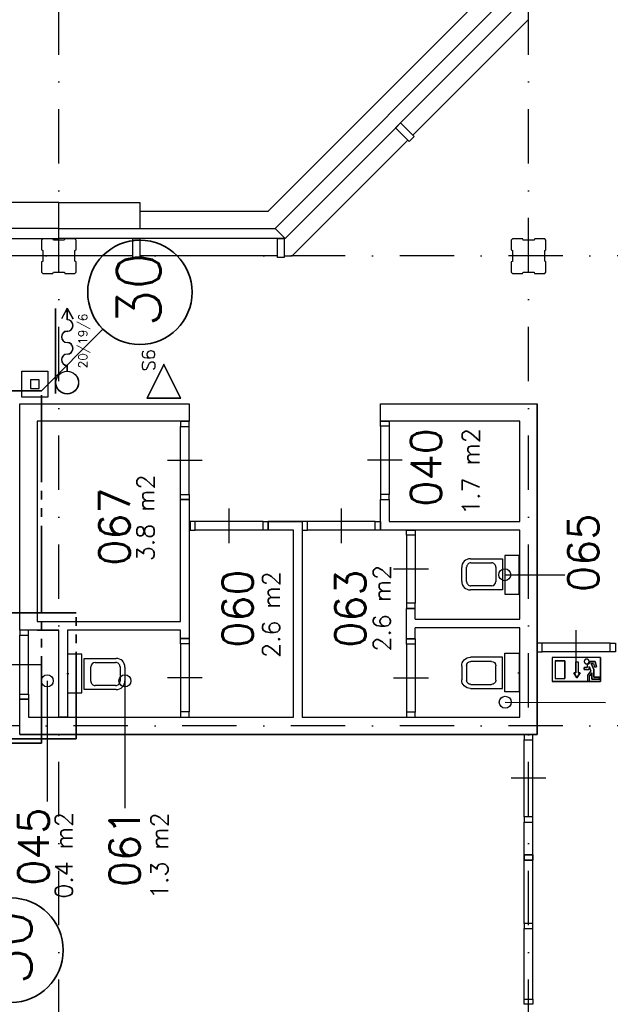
# Model space of a CAD drawing. Extents: x 36324 to 146208, y -50294 to 26426.
# Tile 20 of 39: x 120712 to 127503, y -38203 to -26889. Entities that reach past the tile are written whole.
import ezdxf
from ezdxf.enums import TextEntityAlignment as Align

# ---------------------------------------------------------------- set-up
doc = ezdxf.new("R2010")
doc.units = 0
doc.header["$LTSCALE"] = 100
doc.linetypes.add('B0302', pattern=[12.5, 6.25, -3.125, 0, -3.125])
doc.linetypes.add('B0804', pattern=[15, 10, -1, 1, -1, 1, -1])
for name, color, linetype in [('Bouwkundig', 253, 'CONTINUOUS'), ('Bouwkundig tekst', 252, 'CONTINUOUS'), ('Stramien', 252, 'B0302')]:
    doc.layers.add(name, color=color, linetype=linetype)
doc.layers.add('brandscheiding', color=40, linetype='B0804', lineweight=35)
doc.styles.add('bouwk tekst', font='romans.shx')
doc.styles.get("Standard").update_dxf_attribs({"font": 'romans.shx'})

msp = doc.modelspace()

# ---------------------------------------------------------------- linework, layer by layer
at = {"layer": 'Bouwkundig', "linetype": 'Continuous'}
for p, q in [((121259.4, -30204.8), (121193, -30326.8)), ((121259.4, -30204.8), (121325.9, -30326.8)), ((121125.8, -31186.4), (121125.8, -30207.8)), ((121127.5, -31186.4), (121127.5, -30207.8)), ((121259.4, -30208.4), (121194.5, -30327.6)), ((121258.6, -30337.6), (121258.6, -30210)), ((121259.4, -30208.4), (121324.4, -30327.6)), ((121260.3, -30337.6), (121260.3, -30210)), ((121258.6, -30928), (121258.6, -30862.4)), ((121260.3, -30928), (121260.3, -30862.4)), ((122660.8, -31303.2), (122660.8, -31503.2)), ((126288.8, -33266.7), (126978.3, -33266.7)), ((127388.2, -34217.4), (126833.3, -34217.4)), ((126833.3, -34217.4), (126833.3, -34494.9)), ((126870.3, -34254.4), (126981.2, -34254.4)), ((126870.3, -34254.4), (126870.3, -34457.9)), ((126981.2, -34254.4), (126981.2, -34457.9)), ((127105.2, -34266.5), (127105.2, -34396)), ((127133, -34266.5), (127133, -34396)), ((127267.1, -34263.7), (127328, -34263.7)), ((127328, -34263.7), (127343.1, -34323.8)), ((127388.2, -34217.4), (127388.2, -34494.9)), ((127203.2, -34333), (127235.6, -34333)), ((127203.2, -34356.1), (127203.2, -34333)), ((127203.2, -34356.1), (127258.7, -34356.1)), ((127235.6, -34299.5), (127235.6, -34333)), ((127280.2, -34369.5), (127240.2, -34420.9)), ((127258.7, -34322.5), (127258.7, -34356.1)), ((127258.7, -34322.5), (127280.1, -34369.6)), ((127291.1, -34393.2), (127263.3, -34428.8)), ((127310, -34286.8), (127283.1, -34286.8)), ((127283.1, -34286.8), (127314.2, -34355.2)), ((127291.1, -34467.1), (127291.1, -34393.2)), ((127310, -34286.8), (127319.2, -34323.8)), ((127314.2, -34355.2), (127314.2, -34444)), ((127319.2, -34323.8), (127343.1, -34323.8)), ((121030.2, -34486.2), (121030.2, -35871.8)), ((121922.8, -34486.2), (121922.8, -35948.8)), ((127388.2, -34494.9), (126833.3, -34494.9)), ((126870.3, -34457.9), (126981.2, -34457.9)), ((127105.2, -34396), (127082.1, -34396)), ((127082.1, -34396), (127119.1, -34451.5)), ((127119.1, -34451.5), (127156.1, -34396)), ((127156.1, -34396), (127133, -34396)), ((127240.2, -34420.9), (127240.2, -34490.2)), ((127240.2, -34490.2), (127263.3, -34490.2)), ((127263.3, -34490.2), (127263.3, -34428.8)), ((127378.9, -34467.1), (127291.1, -34467.1)), ((127314.2, -34444), (127378.9, -34444)), ((127378.9, -34444), (127378.9, -34467.1)), ((126294.8, -34731.7), (127447.3, -34734.6))]:
    msp.add_line(p, q, dxfattribs=at)
for points in [[(123571.8, -29083.9), (126043.5, -26612.1)], [(125232.6, -28216.4), (126558.8, -26891.3)], [(125176, -28273), (123846.9, -29603.2)], [(121162.8, -29289.2), (121162.8, -28989.2), (120232.8, -28989.2), (120232.8, -29289.2)], [(121162.8, -29289.2), (121162.8, -28989.2), (122092.8, -28989.2), (122092.8, -29289.2)], [(122092.8, -29089.2), (123571.8, -29089.2)], [(121162.8, -29289.2), (123648.9, -29289.2)], [(121162.8, -29403.2), (121162.8, -29289.2)], [(123648.9, -29289.2), (123762.9, -29403.2)], [(120963.2, -29792.2), (120978.2, -29807.2), (121093.2, -29807.2), (121101.2, -29792.2), (121226.2, -29792.2), (121231.2, -29807.2), (121348.2, -29807.2), (121363.2, -29792.2), (121363.2, -29673.2), (121348.2, -29665.2), (121348.2, -29540.2), (121363.2, -29535.2), (121363.2, -29422.2), (121348.2, -29407.2), (121233.2, -29407.2), (121225.2, -29422.2), (121100.2, -29422.2), (121095.2, -29407.2), (120978.2, -29407.2), (120963.2, -29422.2), (120963.2, -29533.2), (120978.2, -29541.2), (120978.2, -29666.2), (120963.2, -29671.2), (120963.2, -29792.2)], [(123762.9, -29403.2), (121162.8, -29403.2)], [(126363.2, -29792.2), (126378.2, -29807.2), (126493.2, -29807.2), (126501.2, -29792.2), (126626.2, -29792.2), (126631.2, -29807.2), (126748.2, -29807.2), (126763.2, -29792.2), (126763.2, -29673.2), (126748.2, -29665.2), (126748.2, -29540.2), (126763.2, -29535.2), (126763.2, -29422.2), (126748.2, -29407.2), (126633.2, -29407.2), (126625.2, -29422.2), (126500.2, -29422.2), (126495.2, -29407.2), (126378.2, -29407.2), (126363.2, -29422.2), (126363.2, -29533.2), (126378.2, -29541.2), (126378.2, -29666.2), (126363.2, -29671.2), (126363.2, -29792.2)], [(121162.8, -29603.2), (120312.8, -29603.2)], [(122014.8, -29603.2), (121162.8, -29603.2)], [(123674.8, -29603.2), (122094.8, -29603.2)], [(123754.8, -29603.2), (123846.9, -29603.2)], [(121036, -31228.3), (120736.1, -31228.3), (120736.1, -30928.3), (121036.1, -30928.3), (121036.1, -31228.3)], [(120712.8, -35103.2), (126660.8, -35103.2), (126660.8, -31303.2)], [(120712.8, -33903.2), (120712.8, -31303.2)], [(120712.8, -31303.2), (122660.8, -31303.2)], [(124860.8, -31303.2), (126660.8, -31303.2)], [(124860.8, -31503.2), (124860.8, -31303.2)], [(124860.8, -31503.2), (124860.8, -31308.2)], [(126660.8, -31303.2), (126660.8, -35103.2)], [(122660.8, -31503.2), (120912.8, -31503.2)], [(122660.8, -31503.2), (120912.8, -31503.2), (120912.8, -33803.2)], [(122560.8, -31503.2), (122660.8, -31503.2)], [(122560.8, -32343.2), (122560.8, -31563)], [(122660.8, -32343.2), (122660.6, -31563)], [(126460.8, -31503.2), (124860.8, -31503.2)], [(124860.8, -31503.2), (124960.8, -31503.2)], [(124860.8, -31561.2), (124861.1, -32343.5)], [(124960.8, -31561.2), (124960.8, -32343.5)], [(126460.8, -32654.2), (126460.8, -31503.2)], [(122810.8, -31953.2), (122610.8, -31953.2), (122410.8, -31953.2)], [(125110.8, -31952.2), (124910.8, -31952.2), (124710.8, -31952.2)], [(122560.8, -32403.2), (122660.8, -32403.2)], [(122560.8, -33803.2), (122560.8, -32403.2)], [(122660.8, -32403.2), (122660.8, -32654.2)], [(122660.8, -32403.2), (122660.8, -33853.2)], [(124860.8, -32654.2), (124860.8, -32403.2)], [(124860.8, -32403.2), (124960.8, -32403.2)], [(124960.8, -32403.2), (124960.8, -32654.2)], [(123120.8, -32904.2), (123120.8, -32704.2), (123120.8, -32504.2)], [(124410.8, -32904.2), (124410.8, -32704.2), (124410.8, -32504.2)], [(123510.8, -32654.2), (122730.6, -32654.5)], [(123960.8, -32654.2), (123570.8, -32654.2)], [(123570.8, -32654.2), (123860.8, -32654.2)], [(123570.8, -32754.2), (123570.8, -32654.2)], [(123860.8, -32654.2), (123860.8, -32654.2)], [(123860.8, -32654.2), (123960.8, -32654.2)], [(123960.8, -32654.2), (123960.8, -34903.2)], [(124800.8, -32654.2), (124020.6, -32654.5)], [(124860.8, -32754.2), (124860.8, -32654.2)], [(124960.8, -32654.2), (126460.8, -32654.2)], [(122660.8, -32754.2), (122660.8, -34001.2)], [(123510.8, -32754.2), (122730.6, -32754.2)], [(123860.8, -32754.2), (123570.8, -32754.2)], [(123860.8, -34903.2), (123860.8, -32753.2)], [(123860.8, -34903.2), (123860.8, -32754.2)], [(124800.8, -32754.2), (124020.6, -32754.2)], [(126460.8, -32754.2), (124860.8, -32754.2)], [(126460.8, -33778.7), (126460.8, -32754.2)], [(125160.8, -32814.2), (125161.1, -33594.5)], [(125260.8, -32814.2), (125260.8, -33594.5)], [(126263.8, -33083.7), (126263.8, -33441.7), (125893.8, -33441.7)], [(125893.8, -33083.7), (126263.8, -33083.7)], [(125900.8, -33130.7), (126136.8, -33130.7)], [(125410.8, -33203.2), (125210.8, -33203.2), (125010.8, -33203.2)], [(125793.8, -33341.7), (125793.8, -33183.7)], [(125850.8, -33344.7), (125850.8, -33180.7)], [(126186.8, -33180.7), (126186.8, -33344.7)], [(126440.8, -33262.7), (126460.8, -33262.7)], [(126136.8, -33394.7), (125900.8, -33394.7)], [(125160.8, -34003.2), (125160.8, -33654.2)], [(125260.8, -33654.2), (125160.8, -33654.2)], [(125260.8, -33778.7), (125260.8, -33654.2)], [(120912.8, -33803.2), (122560.8, -33803.2)], [(120912.8, -33803.2), (121212.8, -33803.2)], [(121212.8, -33803.2), (122560.8, -33803.2)], [(125260.8, -33778.7), (126460.8, -33778.7)], [(121162.8, -33903.2), (120712.8, -33903.2)], [(120912.8, -33903.2), (121162.8, -33903.2)], [(121162.8, -34903.2), (121162.8, -33903.2)], [(121262.8, -33903.2), (121262.8, -34903.2)], [(122560.8, -33903.2), (121262.8, -33903.2)], [(122560.8, -34001.2), (122560.8, -33903.2)], [(122660.8, -33853.2), (122660.8, -34001.2)], [(123960.8, -34904.2), (126460.8, -34904.2), (126460.8, -33879.7)], [(126460.8, -33878.7), (125260.8, -33878.7)], [(125260.8, -34003.2), (125260.8, -33878.7)], [(126460.8, -34903.2), (126460.8, -33878.7)], [(127110.8, -34303.2), (127110.8, -34103.2), (127110.8, -33903.2)], [(120712.8, -34638.2), (120712.8, -33963)], [(120812.8, -34638.2), (120812.6, -33963)], [(122660.8, -34001.2), (122560.8, -34001.2)], [(125260.8, -34003.2), (125160.8, -34003.2)], [(127500.8, -34053.2), (126720.6, -34053.5)], [(122560.8, -34061.2), (122561.1, -34843.5)], [(122660.8, -34061.2), (122660.8, -34843.5)], [(125160.8, -34063.2), (125161.1, -34845.5)], [(125260.8, -34063.2), (125260.8, -34845.5)], [(127500.8, -34153.2), (126720.6, -34153.2)], [(121452.8, -34586.2), (121452.8, -34228.2), (121822.8, -34228.2)], [(121579.8, -34275.2), (121815.8, -34275.2)], [(126263.8, -34573.7), (126263.8, -34215.7), (125893.8, -34215.7)], [(126136.8, -34262.7), (125900.8, -34262.7)], [(127388.2, -34494.9), (127388.2, -34217.4), (126833.3, -34217.4), (126833.3, -34494.9), (127388.2, -34494.9)], [(126981.2, -34457.9), (126981.2, -34254.4), (126870.3, -34254.4), (126870.3, -34457.9), (126981.2, -34457.9)], [(127105.2, -34266.5), (127133, -34266.5), (127133, -34396), (127156.1, -34396), (127119.1, -34451.5), (127082.1, -34396), (127105.2, -34396), (127105.2, -34266.5)], [(127211.3, -34244), (127210.4, -34245), (127209.5, -34246.1), (127208.7, -34247.1), (127207.9, -34248.2), (127207.2, -34249.4), (127206.5, -34250.6), (127205.9, -34251.8), (127205.3, -34253), (127204.8, -34254.3), (127204.4, -34255.6), (127204, -34256.9), (127203.7, -34258.2), (127203.5, -34259.6), (127203.3, -34260.9), (127203.2, -34262.3), (127203.2, -34263.7), (127203.2, -34265), (127203.3, -34266.4), (127203.5, -34267.7), (127203.7, -34269.1), (127204, -34270.4), (127204.4, -34271.7), (127204.8, -34273), (127205.3, -34274.3), (127205.9, -34275.5), (127206.5, -34276.7), (127207.2, -34277.9), (127207.9, -34279.1), (127208.7, -34280.2), (127209.5, -34281.3), (127210.4, -34282.3), (127211.3, -34283.3), (127212.3, -34284.2), (127213.3, -34285.1), (127214.4, -34285.9), (127215.5, -34286.7), (127216.7, -34287.4), (127217.9, -34288.1), (127219.1, -34288.7), (127220.3, -34289.3), (127221.6, -34289.8), (127222.9, -34290.2), (127224.2, -34290.6), (127225.5, -34290.9), (127226.9, -34291.1), (127228.2, -34291.3), (127229.6, -34291.4), (127230.9, -34291.4), (127232.3, -34291.4), (127233.7, -34291.3), (127235, -34291.1), (127236.4, -34290.9), (127237.7, -34290.6), (127239, -34290.2), (127240.3, -34289.8), (127241.6, -34289.3), (127242.8, -34288.7), (127244, -34288.1), (127245.2, -34287.4), (127246.4, -34286.7), (127247.5, -34285.9), (127248.5, -34285.1), (127249.6, -34284.2), (127250.6, -34283.3), (127251.5, -34282.3), (127252.4, -34281.3), (127253.2, -34280.2), (127254, -34279.1), (127254.7, -34277.9), (127255.4, -34276.7), (127256, -34275.5), (127256.6, -34274.3), (127257.1, -34273), (127257.5, -34271.7), (127257.9, -34270.4), (127258.2, -34269.1), (127258.4, -34267.7), (127258.6, -34266.4), (127258.7, -34265), (127258.7, -34263.7), (127258.7, -34262.3), (127258.6, -34260.9), (127258.4, -34259.6), (127258.2, -34258.2), (127257.9, -34256.9), (127257.5, -34255.6), (127257.1, -34254.3), (127256.6, -34253), (127256, -34251.8), (127255.4, -34250.6), (127254.7, -34249.4), (127254, -34248.2), (127253.2, -34247.1), (127252.4, -34246.1), (127251.5, -34245), (127250.6, -34244), (127249.6, -34243.1), (127248.5, -34242.2), (127247.5, -34241.4), (127246.4, -34240.6), (127245.2, -34239.9), (127244, -34239.2), (127242.8, -34238.6), (127241.6, -34238), (127240.3, -34237.5), (127239, -34237.1), (127237.7, -34236.7), (127236.4, -34236.4), (127235, -34236.2), (127233.7, -34236), (127232.3, -34235.9), (127230.9, -34235.9), (127229.6, -34235.9), (127228.2, -34236), (127226.9, -34236.2), (127225.5, -34236.4), (127224.2, -34236.7), (127222.9, -34237.1), (127221.6, -34237.5), (127220.3, -34238), (127219.1, -34238.6), (127217.9, -34239.2), (127216.7, -34239.9), (127215.5, -34240.6), (127214.4, -34241.4), (127213.3, -34242.2), (127212.3, -34243.1), (127211.3, -34244)], [(127258.4, -34259.6), (127257.3, -34254.9), (127255, -34249.8), (127252.3, -34245.9), (127249.9, -34243.4), (127246.2, -34240.5), (127242.3, -34238.3), (127236.6, -34236.5), (127229.3, -34236), (127223.1, -34237), (127219, -34238.6), (127216.8, -34239.8), (127214.2, -34241.5), (127212.1, -34243.3), (127209, -34246.7), (127206.6, -34250.3), (127204.7, -34254.6), (127203.4, -34260.3), (127203.2, -34264.5), (127203.6, -34268.1), (127205.1, -34273.7), (127206.7, -34277.2), (127209.7, -34281.5), (127214.1, -34285.7), (127216.9, -34287.6), (127221.3, -34289.7), (127225.6, -34290.9), (127232.4, -34291.4), (127238.4, -34290.4), (127242.7, -34288.8), (127245.9, -34287), (127249.1, -34284.6), (127252.4, -34281.2), (127255.1, -34277.3), (127256.7, -34274), (127258, -34269.7), (127258.5, -34266.9), (127258.7, -34262.3), (127258.4, -34259.6)], [(127378.9, -34467.1), (127378.9, -34444), (127314.2, -34444), (127314.2, -34355.2), (127283.1, -34286.8), (127310, -34286.8), (127319.2, -34323.8), (127343.1, -34323.8), (127328, -34263.7), (127267.1, -34263.7), (127266.6, -34269.5), (127266.1, -34272), (127265.4, -34274.5), (127264.4, -34277.3), (127262.8, -34280.8), (127261.1, -34283.5), (127259.8, -34285.3), (127257.9, -34287.7), (127256.1, -34289.6), (127253.3, -34292), (127250.5, -34294), (127247.5, -34295.7), (127244.6, -34297.1), (127240.5, -34298.5), (127237.5, -34299.2), (127235.6, -34299.8), (127235.6, -34333), (127203.2, -34333), (127203.2, -34356.1), (127258.7, -34356.1), (127258.7, -34322.5), (127280.1, -34369.6), (127240.2, -34420.9), (127240.2, -34490.2), (127263.3, -34490.2), (127263.3, -34428.8), (127291.1, -34393.2), (127291.1, -34467.1), (127378.9, -34467.1)], [(127267.1, -34263.7), (127267.1, -34264.1), (127267.1, -34264.5), (127267, -34264.9), (127267, -34265.3), (127267, -34265.7), (127267, -34266.1), (127266.9, -34266.5), (127266.9, -34266.9), (127266.9, -34267.3), (127266.8, -34267.7), (127266.8, -34268.1), (127266.7, -34268.5), (127266.7, -34268.9), (127266.6, -34269.3), (127266.5, -34269.7), (127266.5, -34270.1), (127266.4, -34270.5), (127266.3, -34270.9), (127266.2, -34271.3), (127266.1, -34271.7), (127266.1, -34272.1), (127266, -34272.5), (127265.9, -34272.9), (127265.7, -34273.3), (127265.6, -34273.7), (127265.5, -34274.1), (127265.4, -34274.5), (127265.3, -34274.9), (127265.2, -34275.2), (127265, -34275.6), (127264.9, -34276), (127264.7, -34276.4), (127264.6, -34276.8), (127264.4, -34277.2), (127264.3, -34277.5), (127264.1, -34277.9), (127264, -34278.3), (127263.8, -34278.6), (127263.6, -34279), (127263.5, -34279.4), (127263.3, -34279.8), (127263.1, -34280.1), (127262.9, -34280.5), (127262.7, -34280.8), (127262.5, -34281.2), (127262.3, -34281.5), (127262.1, -34281.9), (127261.9, -34282.2), (127261.7, -34282.6), (127261.5, -34282.9), (127261.3, -34283.3), (127261, -34283.6), (127260.8, -34284), (127260.6, -34284.3), (127260.3, -34284.6), (127260.1, -34285), (127259.9, -34285.3), (127259.6, -34285.6), (127259.4, -34285.9), (127259.1, -34286.3), (127258.9, -34286.6), (127258.6, -34286.9), (127258.3, -34287.2), (127258.1, -34287.5), (127257.8, -34287.8), (127257.5, -34288.1), (127257.3, -34288.4), (127257, -34288.7), (127256.7, -34289), (127256.4, -34289.3), (127256.1, -34289.6), (127255.8, -34289.8), (127255.5, -34290.1), (127255.2, -34290.4), (127254.9, -34290.7), (127254.6, -34290.9), (127254.3, -34291.2), (127254, -34291.5), (127253.7, -34291.7), (127253.4, -34292), (127253, -34292.2), (127252.7, -34292.5), (127252.4, -34292.7), (127252.1, -34293), (127251.7, -34293.2), (127251.4, -34293.4), (127251.1, -34293.7), (127250.7, -34293.9), (127250.4, -34294.1), (127250, -34294.3), (127249.7, -34294.5), (127249.3, -34294.7), (127249, -34294.9), (127248.6, -34295.1), (127248.3, -34295.3), (127247.9, -34295.5), (127247.6, -34295.7), (127247.2, -34295.9), (127246.8, -34296.1), (127246.5, -34296.3), (127246.1, -34296.4), (127245.7, -34296.6), (127245.3, -34296.8), (127245, -34296.9), (127244.6, -34297.1), (127244.2, -34297.2), (127243.8, -34297.4), (127243.5, -34297.5), (127243.1, -34297.7), (127242.7, -34297.8), (127242.3, -34297.9), (127241.9, -34298.1), (127241.5, -34298.2), (127241.1, -34298.3), (127240.7, -34298.4), (127240.4, -34298.5), (127240, -34298.6), (127239.6, -34298.7), (127239.2, -34298.8), (127238.8, -34298.9), (127238.4, -34299), (127238, -34299.1), (127237.6, -34299.2), (127237.2, -34299.2), (127236.8, -34299.3), (127236.4, -34299.4), (127236, -34299.4), (127235.6, -34299.5)], [(120962.8, -34300.7), (120762.8, -34300.7), (120562.8, -34300.7)], [(121529.8, -34489.2), (121529.8, -34325.2)], [(121865.8, -34325.2), (121865.8, -34489.2)], [(121922.8, -34328.2), (121922.8, -34486.2)], [(125793.8, -34315.7), (125793.8, -34473.7)], [(125850.8, -34312.7), (125850.8, -34476.7)], [(126186.8, -34476.7), (126186.8, -34312.7)], [(121275.8, -34407.2), (121255.8, -34407.2)], [(122810.8, -34452.2), (122610.8, -34452.2), (122410.8, -34452.2)], [(125410.8, -34454.2), (125210.8, -34454.2), (125010.8, -34454.2)], [(126440.8, -34394.7), (126460.8, -34394.7)], [(121822.8, -34586.2), (121452.8, -34586.2)], [(121815.8, -34539.2), (121579.8, -34539.2)], [(125893.8, -34573.7), (126263.8, -34573.7)], [(125900.8, -34526.7), (126136.8, -34526.7)], [(120712.8, -34903.2), (120712.8, -34698.2)], [(120712.8, -34698.2), (120812.8, -34698.2)], [(120812.8, -34698.2), (120812.8, -34903.2)], [(120712.8, -35103.2), (120712.8, -34903.2)], [(120812.8, -34904.2), (123860.8, -34904.2)], [(121262.8, -34903.2), (121162.8, -34903.2)], [(122560.8, -34901.2), (122560.8, -34903.2)], [(122560.8, -34903.2), (122660.8, -34903.2)], [(122660.8, -34901.2), (122660.8, -34903.2)], [(126660.8, -35103.2), (120712.8, -35103.2)], [(122012.8, -35103.2), (122112.8, -35103.2)], [(126512.8, -35103.2), (126612.8, -35103.2)], [(126512.8, -36048.5), (126512.8, -35163)], [(126612.6, -36048.5), (126612.6, -35163)], [(126762.8, -35605.7), (126562.8, -35605.7), (126362.8, -35605.7)], [(126512.8, -36485.5), (126512.8, -36108.2)], [(126612.6, -36485.5), (126612.6, -36108.2)], [(126512.8, -37273), (126512.8, -36545)], [(126612.6, -37273), (126612.6, -36545)], [(126512.8, -38143), (126512.8, -37332.7)], [(126612.6, -38143), (126612.6, -37332.7)]]:
    msp.add_lwpolyline(points, dxfattribs=at)
for points in [[(123762.9, -29403.2), (126362.8, -26803.3), (126249, -26689.5), (123649.1, -29289.4)], [(125091.2, -28075), (125034.6, -28131.6), (125190.2, -28287.1), (125246.7, -28230.6)], [(121162.8, -29289.2), (116076.8, -29289.2), (115962.8, -29403.2), (121162.8, -29403.2)], [(122094.8, -29623.2), (122014.8, -29623.2), (122014.8, -29403.2), (122094.8, -29403.2)], [(123754.8, -29623.2), (123674.8, -29623.2), (123674.8, -29403.2), (123754.8, -29403.2)], [(122369.1, -31238.6), (122564.4, -31238.6), (122369.1, -30848), (122173.8, -31238.6)], [(122369.1, -31236.1), (122560.4, -31236.1), (122369.1, -30853.6), (122177.9, -31236.1)], [(120936.1, -31128.3), (120936.1, -31028.3), (120836.1, -31028.3), (120836.1, -31128.3)], [(122560.8, -31503.2), (122560.8, -31563), (122660.6, -31563), (122660.6, -31503.2)], [(124960.8, -31501.2), (124960.8, -31561.2), (124860.8, -31561.2), (124860.8, -31501.2)], [(122560.8, -32403.2), (122560.8, -32343.2), (122660.8, -32343.2), (122660.8, -32403.2)], [(124960.8, -32403.2), (124960.8, -32343.5), (124861.1, -32343.5), (124861.1, -32403.2)], [(122670.8, -32754.2), (122730.6, -32754.2), (122730.6, -32654.5), (122670.8, -32654.5)], [(123570.8, -32754.2), (123510.8, -32754.2), (123510.8, -32654.2), (123570.8, -32654.2)], [(123960.8, -32754.2), (124020.6, -32754.2), (124020.6, -32654.5), (123960.8, -32654.5)], [(124860.8, -32754.2), (124800.8, -32754.2), (124800.8, -32654.2), (124860.8, -32654.2)], [(125260.8, -32754.2), (125260.8, -32814.2), (125160.8, -32814.2), (125160.8, -32754.2)], [(126288.8, -33044.7), (126288.8, -33488.7), (126453.8, -33488.7), (126453.8, -33044.7)], [(125260.8, -33654.2), (125260.8, -33594.5), (125161.1, -33594.5), (125161.1, -33654.2)], [(120712.8, -33903.2), (120712.8, -33963), (120812.6, -33963), (120812.6, -33903.2)], [(122660.8, -34001.2), (122660.8, -34061.2), (122560.8, -34061.2), (122560.8, -34001.2)], [(125260.8, -34003.2), (125260.8, -34063.2), (125160.8, -34063.2), (125160.8, -34003.2)], [(126660.8, -34153.2), (126720.6, -34153.2), (126720.6, -34053.5), (126660.8, -34053.5)], [(127560.8, -34153.2), (127500.8, -34153.2), (127500.8, -34053.2), (127560.8, -34053.2)], [(121427.8, -34625.2), (121427.8, -34181.2), (121262.8, -34181.2), (121262.8, -34625.2)], [(126288.8, -34612.7), (126288.8, -34168.7), (126453.8, -34168.7), (126453.8, -34612.7)], [(127267.1, -34263.7), (127266.4, -34270.3), (127263, -34280.3), (127259.5, -34285.8), (127256, -34289.7), (127249.9, -34294.4), (127243.5, -34297.5), (127238.6, -34298.9), (127235.6, -34299.8), (127235.6, -34333), (127203.2, -34333), (127203.2, -34356.1), (127258.7, -34356.1), (127258.7, -34322.5), (127280.1, -34369.6), (127240.2, -34420.9), (127240.2, -34490.2), (127263.3, -34490.2), (127263.3, -34428.8), (127291.1, -34393.2), (127291.1, -34467.1), (127378.9, -34467.1), (127378.9, -34444), (127314.2, -34444), (127314.2, -34355.2), (127283.1, -34286.8), (127310, -34286.8), (127319.2, -34323.8), (127343.1, -34323.8), (127328, -34263.7)], [(120712.8, -34698.2), (120712.8, -34638.2), (120812.8, -34638.2), (120812.8, -34698.2)], [(122660.8, -34903.2), (122660.8, -34843.5), (122561.1, -34843.5), (122561.1, -34903.2)], [(125260.8, -34905.2), (125260.8, -34845.5), (125161.1, -34845.5), (125161.1, -34905.2)], [(126512.8, -35103.2), (126512.8, -35163), (126612.6, -35163), (126612.6, -35103.2)], [(126512.8, -36048.5), (126512.8, -36108.2), (126612.6, -36108.2), (126612.6, -36048.5)], [(126512.8, -36485.2), (126512.8, -36545), (126612.6, -36545), (126612.6, -36485.2)], [(126512.8, -36545.2), (126512.8, -36485.5), (126612.6, -36485.5), (126612.6, -36545.2)], [(126512.8, -37273), (126512.8, -37332.7), (126612.6, -37332.7), (126612.6, -37273)], [(126512.8, -38202.7), (126512.8, -38143), (126612.6, -38143), (126612.6, -38202.7)]]:
    msp.add_lwpolyline(points, close=True, dxfattribs=at)
for points in [[(125893.8, -33083.7, 0.4142136), (125793.8, -33183.7)], [(125900.8, -33130.7, 0.4142136), (125850.8, -33180.7)], [(126186.8, -33180.7, 0.4142136), (126136.8, -33130.7)], [(125793.8, -33341.7, 0.4142136), (125893.8, -33441.7)], [(125850.8, -33344.7, 0.4142136), (125900.8, -33394.7)], [(126136.8, -33394.7, 0.4142135), (126186.8, -33344.7)], [(121579.8, -34275.2, 0.4142135), (121529.8, -34325.2)], [(121865.8, -34325.2, 0.4142136), (121815.8, -34275.2)], [(121922.8, -34328.2, 0.4142136), (121822.8, -34228.2)], [(125793.8, -34315.7, -0.4142136), (125893.8, -34215.7)], [(125850.8, -34312.7, -0.4142136), (125900.8, -34262.7)], [(126136.8, -34262.7, -0.4142135), (126186.8, -34312.7)], [(121529.8, -34489.2, 0.4142136), (121579.8, -34539.2)], [(121815.8, -34539.2, 0.4142136), (121865.8, -34489.2)], [(121822.8, -34586.2, 0.4142136), (121922.8, -34486.2)], [(125893.8, -34573.7, -0.4142136), (125793.8, -34473.7)], [(125900.8, -34526.7, -0.4142136), (125850.8, -34476.7)], [(126186.8, -34476.7, -0.4142136), (126136.8, -34526.7)]]:
    msp.add_lwpolyline(points, format="xyb", dxfattribs=at)
for centre, radius in [((121258.6, -31059.2), 131.2), ((121258.6, -31059.2), 129.5), ((126288.8, -33266.7), 68.8), ((121030.2, -34486.2), 68.8), ((121922.8, -34486.2), 68.8), ((126294.8, -34731.7), 68.8)]:
    msp.add_circle(centre, radius, dxfattribs=at)
for centre, radius, start, end in [((121258.6, -30403.2), 67.3, 270, 90), ((121258.6, -30403.2), 65.6, 270, 90), ((121258.6, -30534.4), 65.6, 90, 270), ((121258.6, -30534.4), 63.9, 90, 270), ((121258.6, -30665.6), 67.3, 270, 90), ((121258.6, -30665.6), 65.6, 270, 90), ((121258.6, -30796.8), 65.6, 90, 270), ((121258.6, -30796.8), 63.9, 90, 270)]:
    msp.add_arc(centre, radius, start, end, dxfattribs=at)
at = {"layer": 'brandscheiding'}
msp.add_line((120962.8, -31153.2), (121670, -30446.1), dxfattribs=at)
for points in [[(120962.8, -31153.2), (119262.8, -31153.2), (119262.8, -32303.2), (115562.8, -32303.2), (115562.8, -35203.2), (120962.8, -35203.2)], [(120612.8, -33703.2), (120612.8, -35154.2), (121362.8, -35154.2), (121362.8, -33703.2)]]:
    msp.add_lwpolyline(points, close=True, dxfattribs=at)
msp.add_lwpolyline([(122610.8, -34901.2), (122610.8, -34903.2)], dxfattribs=at)
at = {"layer": 'brandscheiding', "linetype": 'Continuous'}
for centre in [(122094.2, -30021.9), (120612.8, -37581.2)]:
    msp.add_circle(centre, 600, dxfattribs=at)
at = {"layer": 'Stramien'}
for p, q in [((121162.8, -49794.2), (121162.8, 26297.9)), ((126562.8, -49794.2), (126562.8, 26297.9)), ((145707.8, -29603.2), (36324.1, -29603.2)), ((145707.8, -35003.2), (36324.1, -35003.2))]:
    msp.add_line(p, q, dxfattribs=at)

# ---------------------------------------------------------------- texts
at = {"layer": 'Bouwkundig tekst', "linetype": 'Continuous'}
for s, height, p in [('20/19/6', 102.04, (121438.6, -30895.9)), ('S6', 148.75, (122193.4, -30929.6))]:
    msp.add_text(s, height=height, rotation=90, dxfattribs=at).set_placement(p, align=Align.MIDDLE_LEFT)
for s, p in [('040', (125559.9, -32483.9)), ('067', (121978, -33164.4)), ('065', (127367.3, -33465.1)), ('060', (123393.4, -34106.5)), ('063', (124689.8, -34106.5)), ('045', (121045.9, -36841.5)), ('061', (122093.5, -36857.5))]:
    msp.add_text(s, height=350, rotation=90, dxfattribs=at).set_placement(p)
at = {"layer": 'Bouwkundig tekst', "linetype": 'Continuous', "char_height": 200, "width": 1805, "attachment_point": 1, "rotation": 90, "style": 'bouwk tekst'}
for s, insert in [('1.7 m2', (125799.3, -32578.6)), ('3.8 m2', (122060.3, -33110.6)), ('2.6 m2', (124777.3, -34149.6)), ('2.6 m2', (123503.3, -34222.6)), ('0.4 m2', (121120.3, -36988.6)), ('1.3 m2', (122218.3, -36992.6))]:
    msp.add_mtext(s, dxfattribs=dict(at, insert=insert))
at = {"layer": 'brandscheiding', "linetype": 'Continuous'}
for p in [(122330.8, -30419.5), (120849.4, -37978.9)]:
    msp.add_text('30', height=500, rotation=90, dxfattribs=at).set_placement(p)

doc.saveas('drawing.dxf')
